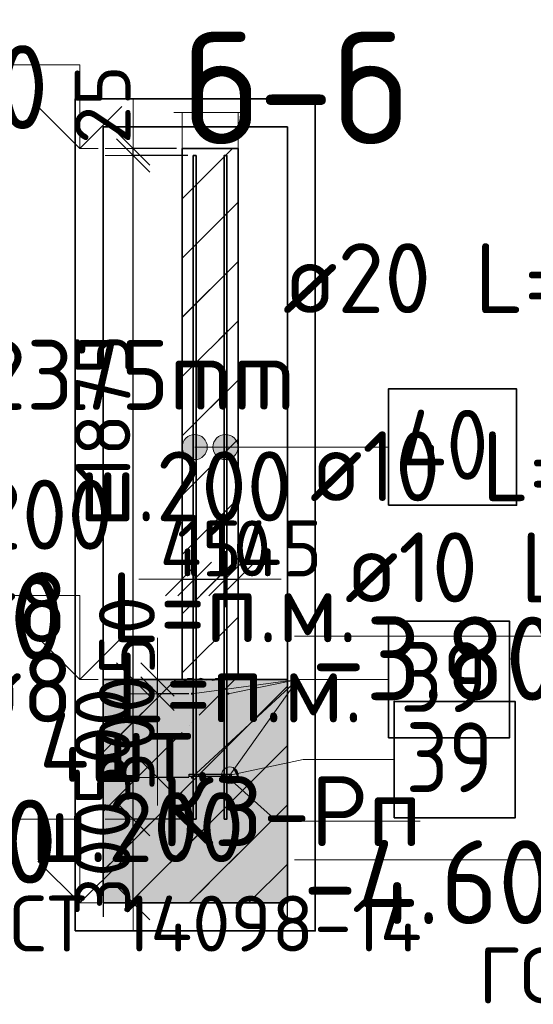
# Model space of a CAD drawing. Header units: millimetres. Extents: x -3725 to 93325, y -74170 to 82591.
# Tile 94 of 139: x 83009 to 84847, y 35523 to 39047. Entities that reach past the tile are written whole.
import ezdxf

# ---------------------------------------------------------------- set-up
doc = ezdxf.new("R2010")
doc.units = ezdxf.units.MM
doc.header["$PDMODE"] = 65
doc.linetypes.add('______11', pattern=[500, 400, -50, 0, -50])
doc.linetypes.add('______5', pattern=[1100, 800, -100, 100, -100])
for name, color, linetype, lineweight in [('Standard', 7, 'Continuous', 25), ('Арм.стержн. Выпуски', 180, 'Continuous', 35), ('Арматурный каркас 01', 4, 'Continuous', 35), ('Высотная отметки_ общее', 7, 'Continuous', 13), ('Размерная линия_ общее_1', 7, 'Continuous', 13)]:
    doc.layers.add(name, color=color, linetype=linetype, lineweight=lineweight)
doc.styles.add('ARIAL', font='ARIAL.TTF')
doc.styles.add('ISOCPEUR', font='ISOCPEUR')
doc.dimstyles.new('DIMSTYLE_12', dxfattribs={"dimtxt": 200, "dimasz": 200, "dimexe": 0, "dimexo": 0, "dimgap": 100, "dimtad": 2, "dimdec": 0, "dimrnd": 5, "dimzin": 12, "dimdsep": 46, "dimtxsty": 'ISOCPEUR', "dimblk1": 'ALL_ML_STRICH', "dimblk2": 'ALL_ML_STRICH', "dimsah": 1, "dimcen": 0, "dimclrd": 7, "dimclre": 256, "dimclrt": 7, "dimadec": 0, "dimazin": 0, "dimtfac": 1, "dimtdec": 0, "dimtix": 1, "dimtmove": 2, "dimatfit": 3, "dimfxl": 0, "dimtvp": 1.2, "dimtzin": 0, "dimlwd": 0, "dimlwe": -3, "dimarcsym": 0})
doc.dimstyles.new('DIMSTYLE_13', dxfattribs={"dimtxt": 200, "dimasz": 200, "dimexe": 0, "dimexo": 0, "dimgap": 100, "dimtad": 2, "dimdec": 0, "dimrnd": 5, "dimzin": 12, "dimdsep": 46, "dimtxsty": 'ISOCPEUR', "dimblk1": 'ALL_ML_STRICH', "dimblk2": 'ALL_ML_STRICH', "dimsah": 1, "dimcen": 0, "dimclrd": 7, "dimclre": 256, "dimclrt": 7, "dimadec": 0, "dimazin": 0, "dimtfac": 1, "dimtdec": 0, "dimtix": 1, "dimtmove": 2, "dimatfit": 3, "dimfxl": 0, "dimtzin": 0, "dimlwd": 0, "dimlwe": -3, "dimarcsym": 0})
pattern_1 = [(45, (0, 0), (-212.132, 212.132), [400, -50, 0, -50]), (45, (-106.07, 106.07), (-212.132, 212.132), [800, -100, 100, -100])]

# ---------------------------------------------------------------- blocks, each defined once
blk = doc.blocks.new('ALL_ML_STRICH')
at = {"color": 0, "linetype": 'ByBlock', "lineweight": -2}
for p, q in [((0, -0.5), (0, 0.5)), ((-0.3, -0.3), (0.3, 0.3)), ((-1, 0), (0.5, 0))]:
    blk.add_line(p, q, dxfattribs=at)
blk = doc.blocks.new('*D465')
at = {"layer": 'DEFPOINTS', "color": 7, "linetype": 'Continuous', "lineweight": 13, "transparency": 33554687}
for p in [(83633.8, 36634.7), (83502, 36334.7), (83633.8, 36334.7)]:
    blk.add_point(p, dxfattribs=at)
at = {"layer": 'Размерная линия_ общее_1', "color": 253, "linetype": 'Continuous', "lineweight": -2, "true_color": 0xa0a0a0, "transparency": 33554687}
for p, q in [((83613.8, 36634.7), (83502, 36634.7)), ((83613.8, 36334.7), (83502, 36334.7))]:
    blk.add_line(p, q, dxfattribs=at)
at = {"layer": 'Размерная линия_ общее_1', "color": 7, "linetype": 'Continuous', "lineweight": -2, "transparency": 33554687}
blk.add_line((83502, 36334.7), (83502, 36634.7), dxfattribs=at)
at = {"layer": 'Размерная линия_ общее_1', "color": 7, "linetype": 'Continuous', "lineweight": 13, "transparency": 33554687, "xscale": 200, "yscale": 200, "zscale": 200}
for p, rotation in [((83502, 36634.7), 90), ((83502, 36334.7), 270)]:
    blk.add_blockref('ALL_ML_STRICH', p, dxfattribs=dict(at, rotation=rotation))
at = {"layer": 'Размерная линия_ общее_1', "color": 7, "linetype": 'Continuous', "lineweight": 13, "transparency": 33554687, "insert": (83392, 36494.7), "char_height": 200, "width": 600, "attachment_point": 5, "rotation": 90, "style": 'ISOCPEUR'}
blk.add_mtext('\\A1;{300}', dxfattribs=at)
blk = doc.blocks.new('*D466')
at = {"layer": 'DEFPOINTS', "color": 7, "linetype": 'Continuous', "lineweight": 13, "transparency": 33554687}
for p in [(83483.8, 36685.7), (83502, 36634.7), (83633.8, 36634.7)]:
    blk.add_point(p, dxfattribs=at)
at = {"layer": 'Размерная линия_ общее_1', "color": 253, "linetype": 'Continuous', "lineweight": -2, "true_color": 0xa0a0a0, "transparency": 33554687}
for p, q in [((83463.8, 36685.7), (83502, 36685.7)), ((83613.8, 36634.7), (83502, 36634.7))]:
    blk.add_line(p, q, dxfattribs=at)
at = {"layer": 'Размерная линия_ общее_1', "color": 7, "linetype": 'Continuous', "lineweight": -2, "transparency": 33554687}
blk.add_line((83502, 36634.7), (83502, 36685.7), dxfattribs=at)
at = {"layer": 'Размерная линия_ общее_1', "color": 7, "linetype": 'Continuous', "lineweight": 13, "transparency": 33554687, "xscale": 200, "yscale": 200, "zscale": 200}
for p, rotation in [((83502, 36634.7), 270), ((83502, 36685.7), 90)]:
    blk.add_blockref('ALL_ML_STRICH', p, dxfattribs=dict(at, rotation=rotation))
at = {"layer": 'Размерная линия_ общее_1', "color": 7, "linetype": 'Continuous', "lineweight": 13, "transparency": 33554687, "insert": (83392.3, 36842.7), "char_height": 200, "width": 400, "attachment_point": 5, "rotation": 90, "style": 'ISOCPEUR'}
blk.add_mtext('\\A1;{50}', dxfattribs=at)
blk = doc.blocks.new('ЭЛЕМЕНТ_УЗОРА_1')
at = {"layer": 'Standard', "color": 7, "linetype": 'Continuous', "lineweight": 18, "transparency": 33554687}
blk.add_line((83790, 36685.7), (83790, 36685.7), dxfattribs=at)
for points in [[(83590, 36685.7), (83600, 36681.7), (83604.3, 36683.6), (83610, 36689.7), (83620, 36689.7), (83626.1, 36690.8), (83635.5, 36686.7), (83646.9, 36686.9), (83655.9, 36690.4), (83665.8, 36688.2), (83675.4, 36682.7), (83690, 36685.7)], [(83690, 36685.7), (83700, 36681.7), (83704.3, 36683.6), (83710, 36689.7), (83720, 36689.7), (83726.1, 36690.8), (83735.5, 36686.7), (83746.9, 36686.9), (83755.9, 36690.4), (83765.8, 36688.2), (83775.4, 36682.7), (83790, 36685.7)]]:
    blk.add_lwpolyline(points, dxfattribs=at)
blk = doc.blocks.new('*D468')
at = {"layer": 'DEFPOINTS', "color": 7, "linetype": 'Continuous', "lineweight": 13, "transparency": 33554687}
for p in [(83590, 37045), (83590, 37038.2), (83635, 37027.3)]:
    blk.add_point(p, dxfattribs=at)
at = {"layer": 'Размерная линия_ общее_1', "color": 253, "linetype": 'Continuous', "lineweight": -2, "true_color": 0xa0a0a0, "transparency": 33554687}
for p, q in [((83590, 37045), (83590, 37045)), ((83635, 37045), (83635, 37045))]:
    blk.add_line(p, q, dxfattribs=at)
at = {"layer": 'Размерная линия_ общее_1', "color": 7, "linetype": 'Continuous', "lineweight": -2, "transparency": 33554687}
blk.add_line((83590, 37045), (83635, 37045), dxfattribs=at)
at = {"layer": 'Размерная линия_ общее_1', "color": 7, "linetype": 'Continuous', "lineweight": 13, "transparency": 33554687, "xscale": 200, "yscale": 200, "zscale": 200}
blk.add_blockref('ALL_ML_STRICH', (83635, 37045), dxfattribs=at)
at = {"layer": 'Размерная линия_ общее_1', "color": 7, "linetype": 'Continuous', "lineweight": 13, "transparency": 33554687, "xscale": 200, "yscale": 200, "zscale": 200, "rotation": 180}
blk.add_blockref('ALL_ML_STRICH', (83590, 37045), dxfattribs=at)
at = {"layer": 'Размерная линия_ общее_1', "color": 7, "linetype": 'Continuous', "lineweight": 13, "transparency": 33554687, "insert": (83656.9, 37154.7), "char_height": 200, "width": 400, "attachment_point": 5, "style": 'ISOCPEUR'}
blk.add_mtext('\\A1;{45}', dxfattribs=at)
blk = doc.blocks.new('*D469')
at = {"layer": 'DEFPOINTS', "color": 7, "linetype": 'Continuous', "lineweight": 13, "transparency": 33554687}
for p in [(83635, 37045), (83635, 37027.3), (83745, 37028.6)]:
    blk.add_point(p, dxfattribs=at)
at = {"layer": 'Размерная линия_ общее_1', "color": 253, "linetype": 'Continuous', "lineweight": -2, "true_color": 0xa0a0a0, "transparency": 33554687}
for p, q in [((83635, 37045), (83635, 37045)), ((83745, 37045), (83745, 37045))]:
    blk.add_line(p, q, dxfattribs=at)
at = {"layer": 'Размерная линия_ общее_1', "color": 7, "linetype": 'Continuous', "lineweight": -2, "transparency": 33554687}
blk.add_line((83635, 37045), (83745, 37045), dxfattribs=at)
at = {"layer": 'Размерная линия_ общее_1', "color": 7, "linetype": 'Continuous', "lineweight": 13, "transparency": 33554687, "xscale": 200, "yscale": 200, "zscale": 200, "rotation": 180}
blk.add_blockref('ALL_ML_STRICH', (83635, 37045), dxfattribs=at)
at = {"layer": 'Размерная линия_ общее_1', "color": 7, "linetype": 'Continuous', "lineweight": 13, "transparency": 33554687, "xscale": 200, "yscale": 200, "zscale": 200}
blk.add_blockref('ALL_ML_STRICH', (83745, 37045), dxfattribs=at)
at = {"layer": 'Размерная линия_ общее_1', "color": 7, "linetype": 'Continuous', "lineweight": 13, "transparency": 33554687, "insert": (83740, 37155), "char_height": 200, "width": 600, "attachment_point": 5, "style": 'ISOCPEUR'}
blk.add_mtext('\\A1;{110}', dxfattribs=at)
blk = doc.blocks.new('*D470')
at = {"layer": 'DEFPOINTS', "color": 7, "linetype": 'Continuous', "lineweight": 13, "transparency": 33554687}
for p in [(83745, 37045), (83790, 37036.8), (83745, 37028.6)]:
    blk.add_point(p, dxfattribs=at)
at = {"layer": 'Размерная линия_ общее_1', "color": 253, "linetype": 'Continuous', "lineweight": -2, "true_color": 0xa0a0a0, "transparency": 33554687}
for p, q in [((83745, 37045), (83745, 37045)), ((83790, 37045), (83790, 37045))]:
    blk.add_line(p, q, dxfattribs=at)
at = {"layer": 'Размерная линия_ общее_1', "color": 7, "linetype": 'Continuous', "lineweight": -2, "transparency": 33554687}
blk.add_line((83745, 37045), (83790, 37045), dxfattribs=at)
at = {"layer": 'Размерная линия_ общее_1', "color": 7, "linetype": 'Continuous', "lineweight": 13, "transparency": 33554687, "xscale": 200, "yscale": 200, "zscale": 200}
blk.add_blockref('ALL_ML_STRICH', (83790, 37045), dxfattribs=at)
at = {"layer": 'Размерная линия_ общее_1', "color": 7, "linetype": 'Continuous', "lineweight": 13, "transparency": 33554687, "xscale": 200, "yscale": 200, "zscale": 200, "rotation": 180}
blk.add_blockref('ALL_ML_STRICH', (83745, 37045), dxfattribs=at)
at = {"layer": 'Размерная линия_ общее_1', "color": 7, "linetype": 'Continuous', "lineweight": 13, "transparency": 33554687, "insert": (83943.9, 37154.7), "char_height": 200, "width": 400, "attachment_point": 5, "style": 'ISOCPEUR'}
blk.add_mtext('\\A1;{45}', dxfattribs=at)
blk = doc.blocks.new('COMPLEX_ELEVATIONDIM_2')
at = {"layer": 'Высотная отметки_ общее', "color": 7, "linetype": 'Continuous', "lineweight": 13, "transparency": 33554687}
for p, q in [((85192.1, 36840.3), (83992.1, 36840.3)), ((85192.1, 36540.3), (85192.1, 36840.3)), ((85192.1, 36540.3), (85042.1, 36690.3)), ((85192.1, 36540.3), (85342.1, 36690.3)), ((85192.1, 36540.3), (85192.1, 36540.3)), ((85192.1, 36540.3), (85192.1, 36540.3)), ((85192.1, 36540.3), (85258.2, 36540.3)), ((85192.1, 36540.3), (85192.1, 36540.3)), ((85192.1, 36540.3), (85192.1, 36540.3)), ((85192.1, 36040.3), (83992.1, 36040.3)), ((85192.1, 35740.3), (85192.1, 36040.3)), ((85192.1, 35740.3), (85042.1, 35890.3)), ((85192.1, 35740.3), (85342.1, 35890.3)), ((85192.1, 35740.3), (85192.1, 35740.3)), ((85192.1, 35740.3), (85192.1, 35740.3)), ((85192.1, 35740.3), (85258.2, 35740.3)), ((85192.1, 35740.3), (85192.1, 35740.3)), ((85192.1, 35740.3), (85192.1, 35740.3))]:
    blk.add_line(p, q, dxfattribs=at)
at = {"layer": 'Высотная отметки_ общее', "color": 7, "linetype": 'Continuous', "lineweight": 13, "transparency": 33554687, "char_height": 300, "attachment_point": 7, "style": 'ISOCPEUR'}
for s, insert, width in [('\\W0.95;-3.800', (84052.1, 36610.3), 1281.435), ('\\W0.95;-4.600', (84022.1, 35810.3), 1311.684)]:
    blk.add_mtext(s, dxfattribs=dict(at, insert=insert, width=width))
blk = doc.blocks.new('*D641')
at = {"layer": 'DEFPOINTS', "color": 7, "linetype": 'Continuous', "lineweight": 13, "transparency": 33554687}
for p in [(83630, 36185.7), (83414.9, 35885.7), (83494.6, 35885.7)]:
    blk.add_point(p, dxfattribs=at)
at = {"layer": 'Размерная линия_ общее_1', "color": 253, "linetype": 'Continuous', "lineweight": -2, "true_color": 0xa0a0a0, "transparency": 33554687}
for p, q in [((83610, 36185.7), (83414.9, 36185.7)), ((83474.6, 35885.7), (83414.9, 35885.7))]:
    blk.add_line(p, q, dxfattribs=at)
at = {"layer": 'Размерная линия_ общее_1', "color": 7, "linetype": 'Continuous', "lineweight": -2, "transparency": 33554687}
blk.add_line((83414.9, 35885.7), (83414.9, 36185.7), dxfattribs=at)
at = {"layer": 'Размерная линия_ общее_1', "color": 7, "linetype": 'Continuous', "lineweight": 13, "transparency": 33554687, "xscale": 200, "yscale": 200, "zscale": 200}
for p, rotation in [((83414.9, 36185.7), 90), ((83414.9, 35885.7), 270)]:
    blk.add_blockref('ALL_ML_STRICH', p, dxfattribs=dict(at, rotation=rotation))
at = {"layer": 'Размерная линия_ общее_1', "color": 7, "linetype": 'Continuous', "lineweight": 13, "transparency": 33554687, "insert": (83304.9, 36045.7), "char_height": 200, "width": 600, "attachment_point": 5, "rotation": 90, "style": 'ISOCPEUR'}
blk.add_mtext('\\A1;{300}', dxfattribs=at)
blk = doc.blocks.new('*D642')
at = {"layer": 'DEFPOINTS', "color": 7, "linetype": 'Continuous', "lineweight": 13, "transparency": 33554687}
for p in [(83410.6, 36685.7), (83414.9, 36185.7), (83630, 36185.7)]:
    blk.add_point(p, dxfattribs=at)
at = {"layer": 'Размерная линия_ общее_1', "color": 253, "linetype": 'Continuous', "lineweight": -2, "true_color": 0xa0a0a0, "transparency": 33554687}
for p, q in [((83414.9, 36685.7), (83414.9, 36685.7)), ((83610, 36185.7), (83414.9, 36185.7))]:
    blk.add_line(p, q, dxfattribs=at)
at = {"layer": 'Размерная линия_ общее_1', "color": 7, "linetype": 'Continuous', "lineweight": -2, "transparency": 33554687}
blk.add_line((83414.9, 36185.7), (83414.9, 36685.7), dxfattribs=at)
at = {"layer": 'Размерная линия_ общее_1', "color": 7, "linetype": 'Continuous', "lineweight": 13, "transparency": 33554687, "xscale": 200, "yscale": 200, "zscale": 200}
for p, rotation in [((83414.9, 36685.7), 90), ((83414.9, 36185.7), 270)]:
    blk.add_blockref('ALL_ML_STRICH', p, dxfattribs=dict(at, rotation=rotation))
at = {"layer": 'Размерная линия_ общее_1', "color": 7, "linetype": 'Continuous', "lineweight": 13, "transparency": 33554687, "insert": (83304.9, 36445.7), "char_height": 200, "width": 600, "attachment_point": 5, "rotation": 90, "style": 'ISOCPEUR'}
blk.add_mtext('\\A1;{500}', dxfattribs=at)
blk = doc.blocks.new('*D643')
at = {"layer": 'DEFPOINTS', "color": 7, "linetype": 'Continuous', "lineweight": 13, "transparency": 33554687}
for p in [(83630, 38560.7), (83410.6, 36685.7), (83414.9, 36685.7)]:
    blk.add_point(p, dxfattribs=at)
at = {"layer": 'Размерная линия_ общее_1', "color": 253, "linetype": 'Continuous', "lineweight": -2, "true_color": 0xa0a0a0, "transparency": 33554687}
for p, q in [((83610, 38560.7), (83414.9, 38560.7)), ((83414.9, 36685.7), (83414.9, 36685.7))]:
    blk.add_line(p, q, dxfattribs=at)
at = {"layer": 'Размерная линия_ общее_1', "color": 7, "linetype": 'Continuous', "lineweight": -2, "transparency": 33554687}
blk.add_line((83414.9, 36685.7), (83414.9, 38560.7), dxfattribs=at)
at = {"layer": 'Размерная линия_ общее_1', "color": 7, "linetype": 'Continuous', "lineweight": 13, "transparency": 33554687, "xscale": 200, "yscale": 200, "zscale": 200}
for p, rotation in [((83414.9, 38560.7), 90), ((83414.9, 36685.7), 270)]:
    blk.add_blockref('ALL_ML_STRICH', p, dxfattribs=dict(at, rotation=rotation))
at = {"layer": 'Размерная линия_ общее_1', "color": 7, "linetype": 'Continuous', "lineweight": 13, "transparency": 33554687, "insert": (83304.9, 37653.2), "char_height": 200, "width": 800, "attachment_point": 5, "rotation": 90, "style": 'ISOCPEUR'}
blk.add_mtext('\\A1;{1875}', dxfattribs=at)
blk = doc.blocks.new('*D644')
at = {"layer": 'DEFPOINTS', "color": 7, "linetype": 'Continuous', "lineweight": 13, "transparency": 33554687}
for p in [(83590, 38585.7), (83414.9, 38560.7), (83630, 38560.7)]:
    blk.add_point(p, dxfattribs=at)
at = {"layer": 'Размерная линия_ общее_1', "color": 253, "linetype": 'Continuous', "lineweight": -2, "true_color": 0xa0a0a0, "transparency": 33554687}
for p, q in [((83570, 38585.7), (83414.9, 38585.7)), ((83610, 38560.7), (83414.9, 38560.7))]:
    blk.add_line(p, q, dxfattribs=at)
at = {"layer": 'Размерная линия_ общее_1', "color": 7, "linetype": 'Continuous', "lineweight": -2, "transparency": 33554687}
blk.add_line((83414.9, 38560.7), (83414.9, 38585.7), dxfattribs=at)
at = {"layer": 'Размерная линия_ общее_1', "color": 7, "linetype": 'Continuous', "lineweight": 13, "transparency": 33554687, "xscale": 200, "yscale": 200, "zscale": 200}
for p, rotation in [((83414.9, 38560.7), 270), ((83414.9, 38585.7), 90)]:
    blk.add_blockref('ALL_ML_STRICH', p, dxfattribs=dict(at, rotation=rotation))
at = {"layer": 'Размерная линия_ общее_1', "color": 7, "linetype": 'Continuous', "lineweight": 13, "transparency": 33554687, "insert": (83305.2, 38742.8), "char_height": 200, "width": 400, "attachment_point": 5, "rotation": 90, "style": 'ISOCPEUR'}
blk.add_mtext('\\A1;{25}', dxfattribs=at)
blk = doc.blocks.new('COMPLEX_ELEVATIONDIM_6')
at = {"layer": 'Высотная отметки_ общее', "color": 7, "linetype": 'Continuous', "lineweight": 13, "transparency": 33554687}
for p, q in [((83223.6, 38885.7), (82023.6, 38885.7)), ((83223.6, 38585.7), (83223.6, 38885.7)), ((83223.6, 38585.7), (83073.6, 38735.7)), ((83223.6, 38585.7), (83373.6, 38735.7)), ((83223.6, 38585.7), (83223.6, 38585.7)), ((83223.6, 38585.7), (83223.6, 38585.7)), ((83223.6, 38585.7), (83289.8, 38585.7)), ((83223.6, 38585.7), (83223.6, 38585.7)), ((83223.6, 38585.7), (83223.6, 38585.7)), ((83223.6, 36985.7), (82023.6, 36985.7)), ((83223.6, 36685.7), (83223.6, 36985.7)), ((83223.6, 36685.7), (83073.6, 36835.7)), ((83223.6, 36685.7), (83373.6, 36835.7)), ((83223.6, 36685.7), (83223.6, 36685.7)), ((83223.6, 36685.7), (83223.6, 36685.7)), ((83223.6, 36685.7), (83289.8, 36685.7)), ((83223.6, 36685.7), (83223.6, 36685.7)), ((83223.6, 36685.7), (83223.6, 36685.7)), ((83223.6, 36185.7), (82023.6, 36185.7)), ((83223.6, 35885.7), (83223.6, 36185.7)), ((83223.6, 35885.7), (83073.6, 36035.7)), ((83223.6, 35885.7), (83373.6, 36035.7)), ((83223.6, 35885.7), (83223.6, 35885.7)), ((83223.6, 35885.7), (83223.6, 35885.7)), ((83223.6, 35885.7), (83289.8, 35885.7)), ((83223.6, 35885.7), (83223.6, 35885.7)), ((83223.6, 35885.7), (83223.6, 35885.7))]:
    blk.add_line(p, q, dxfattribs=at)
at = {"layer": 'Высотная отметки_ общее', "color": 7, "linetype": 'Continuous', "lineweight": 13, "transparency": 33554687, "char_height": 300, "attachment_point": 7, "style": 'ISOCPEUR'}
for s, insert, width in [('\\W0.90;-1.900', (82143.6, 38655.7), 1214.123), ('\\W0.95;-3.800', (82083.6, 36755.7), 1281.436), ('\\W0.95;-4.600', (82053.6, 35955.7), 1311.684)]:
    blk.add_mtext(s, dxfattribs=dict(at, insert=insert, width=width))

msp = doc.modelspace()

# ---------------------------------------------------------------- hatches: boundary and pattern name
at = {"layer": 'Standard', "linetype": 'Continuous', "lineweight": 35, "transparency": 33554687}
h = msp.add_hatch(dxfattribs=at)
h.set_pattern_fill('__________539', scale=100, style=0, pattern_type=2)
h.set_pattern_definition(pattern_1)
h.paths.add_polyline_path([(83590, 38585.7), (83590, 36685.7), (83790, 36685.7), (83790, 38585.7)], flags=0)
at = {"layer": 'Standard', "linetype": 'Continuous', "lineweight": 13, "transparency": 33554687}
h = msp.add_hatch(dxfattribs=at)
h.set_pattern_fill('__________539', scale=100, style=0, pattern_type=2)
h.set_pattern_definition(pattern_1)
h.paths.add_polyline_path([(83306.7, 36685.7), (83306.7, 35885.7), (83966.7, 35885.7), (83966.7, 36685.7)], flags=0)
msp.add_hatch(color=9, dxfattribs=at).paths.add_polyline_path([(83306.7, 36685.7), (83306.7, 35885.7), (83966.7, 35885.7), (83966.7, 36685.7)])
at = {"layer": 'Арм.стержн. Выпуски', "linetype": 'Continuous', "lineweight": 13, "transparency": 33554687}
for points in [[(83596.3, 37494.8), (83596.3, 37539.8), (83590, 37517.3)], [(83612.5, 37478.6), (83612.5, 37556), (83596.3, 37539.8)], [(83612.5, 37478.6), (83596.3, 37539.8), (83596.3, 37494.8)], [(83635, 37472.3), (83635, 37562.3), (83612.5, 37556)], [(83635, 37472.3), (83612.5, 37556), (83612.5, 37478.6)], [(83657.5, 37478.6), (83657.5, 37556), (83635, 37562.3)], [(83657.5, 37478.6), (83635, 37562.3), (83635, 37472.3)], [(83673.7, 37494.8), (83673.7, 37539.8), (83657.5, 37556)], [(83673.7, 37494.8), (83657.5, 37556), (83657.5, 37478.6)], [(83673.7, 37539.8), (83673.7, 37494.8), (83680, 37517.3)], [(83706.3, 37494.8), (83706.3, 37539.8), (83700, 37517.3)], [(83722.5, 37478.6), (83722.5, 37556), (83706.3, 37539.8)], [(83722.5, 37478.6), (83706.3, 37539.8), (83706.3, 37494.8)], [(83745, 37472.3), (83745, 37562.3), (83722.5, 37556)], [(83745, 37472.3), (83722.5, 37556), (83722.5, 37478.6)], [(83767.5, 37478.6), (83767.5, 37556), (83745, 37562.3)], [(83767.5, 37478.6), (83745, 37562.3), (83745, 37472.3)], [(83783.7, 37494.8), (83783.7, 37539.8), (83767.5, 37556)], [(83783.7, 37494.8), (83767.5, 37556), (83767.5, 37478.6)], [(83783.7, 37539.8), (83783.7, 37494.8), (83790, 37517.3)]]:
    msp.add_hatch(color=7, dxfattribs=at).paths.add_polyline_path(points)
at = {"layer": 'Арматурный каркас 01', "linetype": 'Continuous', "lineweight": 50, "transparency": 33554687}
for points in [[(83629, 36634.7), (83628.7, 36636.3), (83627.9, 36637.6), (83626.6, 36638.4), (83625, 36638.7), (83623.5, 36638.4), (83622.2, 36637.6), (83621.4, 36636.3), (83621, 36634.7), (83621.4, 36633.2), (83622.2, 36631.9), (83623.5, 36631.1), (83625, 36630.7), (83626.6, 36631.1), (83627.9, 36631.9), (83628.7, 36633.2)], [(83759, 36634.7), (83758.7, 36636.3), (83757.9, 36637.6), (83756.6, 36638.4), (83755, 36638.7), (83753.5, 36638.4), (83752.2, 36637.6), (83751.4, 36636.3), (83751, 36634.7), (83751.4, 36633.2), (83752.2, 36631.9), (83753.5, 36631.1), (83755, 36630.7), (83756.6, 36631.1), (83757.9, 36631.9), (83758.7, 36633.2)], [(83629, 36334.7), (83628.7, 36336.3), (83627.9, 36337.6), (83626.6, 36338.4), (83625, 36338.7), (83623.5, 36338.4), (83622.2, 36337.6), (83621.4, 36336.3), (83621, 36334.7), (83621.4, 36333.2), (83622.2, 36331.9), (83623.5, 36331.1), (83625, 36330.7), (83626.6, 36331.1), (83627.9, 36331.9), (83628.7, 36333.2)], [(83759, 36334.7), (83758.7, 36336.3), (83757.9, 36337.6), (83756.6, 36338.4), (83755, 36338.7), (83753.5, 36338.4), (83752.2, 36337.6), (83751.4, 36336.3), (83751, 36334.7), (83751.4, 36333.2), (83752.2, 36331.9), (83753.5, 36331.1), (83755, 36330.7), (83756.6, 36331.1), (83757.9, 36331.9), (83758.7, 36333.2)]]:
    msp.add_hatch(color=40, dxfattribs=at).paths.add_polyline_path(points)
at = {"layer": 'Арматурный каркас 01', "linetype": 'Continuous', "lineweight": 13, "transparency": 33554687}
for points in [[(83767.3, 36313.4), (83754.8, 36372.1), (83741, 36364.8)], [(83781.1, 36320.6), (83770.3, 36371.1), (83754.8, 36372.1)], [(83781.1, 36320.6), (83754.8, 36372.1), (83767.3, 36313.4)], [(83789.4, 36333.5), (83783.2, 36362.8), (83770.3, 36371.1)], [(83789.4, 36333.5), (83770.3, 36371.1), (83781.1, 36320.6)], [(83738.9, 36322.7), (83732.7, 36352), (83731.7, 36336.5)], [(83751.8, 36314.4), (83741, 36364.8), (83732.7, 36352)], [(83751.8, 36314.4), (83732.7, 36352), (83738.9, 36322.7)], [(83767.3, 36313.4), (83741, 36364.8), (83751.8, 36314.4)], [(83783.2, 36362.8), (83789.4, 36333.5), (83790.4, 36349)]]:
    msp.add_hatch(color=7, dxfattribs=at).paths.add_polyline_path(points)

# ---------------------------------------------------------------- linework, layer by layer
at = {"layer": 'Standard', "color": 7, "linetype": 'Continuous', "lineweight": 13, "transparency": 33554687}
msp.add_line((83560, 38714.9), (83820, 38714.9), dxfattribs=at)
at = {"layer": 'Standard', "color": 52, "linetype": 'Continuous', "lineweight": 13, "transparency": 33554687}
for p, q in [((83966.7, 38663.5), (83306.7, 38663.5)), ((83966.7, 38663.5), (83306.7, 38663.5)), ((83306.7, 38663.5), (83306.7, 35885.7)), ((83306.7, 35885.7), (83306.7, 38663.5)), ((83966.7, 38663.5), (83966.7, 35885.7)), ((83966.7, 35885.7), (83966.7, 38663.5)), ((83966.7, 35885.7), (83306.7, 35885.7)), ((83966.7, 35885.7), (83306.7, 35885.7))]:
    msp.add_line(p, q, dxfattribs=at)
at = {"layer": 'Standard', "color": 52, "linetype": 'Continuous', "lineweight": 35, "transparency": 33554687}
for p, q in [((83966.7, 38663.5), (83306.7, 38663.5)), ((83966.7, 38663.5), (83306.7, 38663.5)), ((83306.7, 38663.5), (83306.7, 35885.7)), ((83306.7, 35885.7), (83306.7, 38663.5)), ((83966.7, 38663.5), (83966.7, 35885.7)), ((83966.7, 35885.7), (83966.7, 38663.5)), ((83966.7, 35885.7), (83306.7, 35885.7)), ((83966.7, 35885.7), (83306.7, 35885.7))]:
    msp.add_line(p, q, dxfattribs=at)
at = {"layer": 'Standard', "color": 7, "linetype": 'Continuous', "lineweight": 35, "transparency": 33554687}
for p, q in [((83590, 38585.7), (83590, 36685.7)), ((83790, 38585.7), (83590, 38585.7)), ((83590, 38585.7), (83590, 36685.7)), ((83790, 38585.7), (83590, 38585.7)), ((83790, 36685.7), (83790, 38585.7)), ((83790, 36685.7), (83790, 38585.7)), ((83590, 36685.7), (83306.7, 36685.7)), ((83590, 36685.7), (83306.7, 36685.7)), ((83790, 36685.7), (83590, 36685.7)), ((83590, 36685.7), (83790, 36685.7)), ((83790, 36685.7), (83590, 36685.7)), ((83590, 36685.7), (83790, 36685.7)), ((83966.7, 36685.7), (83790, 36685.7)), ((83966.7, 36685.7), (83790, 36685.7)), ((83306.7, 35885.7), (83966.7, 35885.7)), ((83306.7, 35885.7), (83966.7, 35885.7))]:
    msp.add_line(p, q, dxfattribs=at)
at = {"layer": 'Standard', "color": 253, "linetype": '______5', "lineweight": 35, "true_color": 0xababab, "transparency": 33554687}
for p, q in [((83590, 38405.9), (83769.9, 38585.7)), ((83590, 37981.7), (83790, 38181.7)), ((83590, 37557.4), (83790, 37757.4)), ((83590, 37133.1), (83790, 37333.1)), ((83590, 36708.9), (83790, 36908.9))]:
    msp.add_line(p, q, dxfattribs=at)
at = {"layer": 'Standard', "color": 253, "linetype": '______11', "lineweight": 35, "true_color": 0xababab, "transparency": 33554687}
for p, q in [((83590, 38193.8), (83790, 38393.8)), ((83590, 37769.5), (83790, 37969.5)), ((83590, 37345.3), (83790, 37545.3)), ((83590, 36921), (83790, 37121)), ((83779.1, 36685.7), (83790, 36696.7))]:
    msp.add_line(p, q, dxfattribs=at)
at = {"layer": 'Standard', "color": 7, "linetype": 'Continuous', "lineweight": 25, "transparency": 33554687}
for p, q in [((83306.7, 36735.7), (83306.7, 35835.7)), ((83306.7, 36735.7), (83306.7, 35835.7)), ((83966.7, 35835.7), (83966.7, 36735.7)), ((83966.7, 35835.7), (83966.7, 36735.7))]:
    msp.add_line(p, q, dxfattribs=at)
at = {"layer": 'Standard', "color": 253, "linetype": '______11', "lineweight": 13, "true_color": 0xababab, "transparency": 33554687}
for p, q in [((83306.7, 36213.4), (83779.1, 36685.7)), ((83306.7, 36637.6), (83354.8, 36685.7)), ((83403.3, 35885.7), (83966.7, 36449.1)), ((83827.6, 35885.7), (83966.7, 36024.8))]:
    msp.add_line(p, q, dxfattribs=at)
at = {"layer": 'Standard', "color": 253, "linetype": '______5', "lineweight": 13, "true_color": 0xababab, "transparency": 33554687}
for p, q in [((83306.7, 36425.5), (83566.9, 36685.7)), ((83306.7, 36001.2), (83966.7, 36661.2)), ((83615.5, 35885.7), (83966.7, 36237))]:
    msp.add_line(p, q, dxfattribs=at)
at = {"layer": 'Standard', "color": 7, "linetype": 'Continuous', "lineweight": 35, "transparency": 33554687}
msp.add_lwpolyline([(83206.7, 35785.7), (84066.7, 35785.7), (84066.7, 38763.5), (83206.7, 38763.5), (83206.7, 35785.7)], dxfattribs=at)
at = {"layer": 'Standard', "color": 7, "linetype": 'Continuous', "lineweight": 13, "transparency": 33554687}
msp.add_lwpolyline([(83790, 38585.7), (83590, 38585.7), (83590, 38714.9), (83790, 38714.9), (83790, 38585.7)], close=True, dxfattribs=at)
msp.add_lwpolyline([(83745, 36342.7), (83929.1, 36178), (84442, 36178)], dxfattribs=at)
at = {"layer": 'Арм.стержн. Выпуски', "color": 7, "linetype": 'Continuous', "lineweight": 13, "transparency": 33554687}
for p, q in [((83635, 37562.3), (83635, 37562.3)), ((83745, 37562.3), (83745, 37562.3)), ((83590, 37517.3), (83590, 37517.3)), ((83823.5, 37517.3), (83635, 37517.3)), ((83680, 37517.3), (83680, 37517.3)), ((83700, 37517.3), (83700, 37517.3)), ((83823.5, 37517.3), (83745, 37517.3)), ((83790, 37517.3), (83790, 37517.3)), ((83823.5, 37517.3), (84328.5, 37517.3)), ((83635, 37472.3), (83635, 37472.3)), ((83745, 37472.3), (83745, 37472.3))]:
    msp.add_line(p, q, dxfattribs=at)
at = {"layer": 'Арм.стержн. Выпуски', "color": 4, "linetype": 'Continuous', "lineweight": 35, "transparency": 33554687}
for points in [[(83630, 36185.7), (83630, 38560.7), (83640, 38560.7), (83640, 36185.7), (83630, 36185.7)], [(83740, 36185.7), (83740, 38560.7), (83750, 38560.7), (83750, 36185.7), (83740, 36185.7)]]:
    msp.add_lwpolyline(points, dxfattribs=at)
at = {"layer": 'Арм.стержн. Выпуски', "color": 7, "linetype": 'Continuous', "lineweight": 35, "transparency": 33554687}
msp.add_lwpolyline([(84328.5, 37309), (84786.8, 37309), (84786.8, 37725.6), (84328.5, 37725.6), (84328.5, 37309)], dxfattribs=at)
at = {"layer": 'Арм.стержн. Выпуски', "color": 7, "linetype": 'Continuous', "lineweight": 13, "transparency": 33554687}
for centre in [(83635, 37517.3), (83745, 37517.3)]:
    msp.add_circle(centre, 45, dxfattribs=at)
at = {"layer": 'Арматурный каркас 01', "color": 7, "linetype": 'Continuous', "lineweight": 13, "transparency": 33554687}
for p, q in [((84003.5, 36685.6), (83625, 36334.7)), ((84003.5, 36685.6), (83625, 36634.7)), ((84003.5, 36685.6), (83755, 36334.7)), ((84003.5, 36685.6), (83755, 36634.7)), ((84003.5, 36685.6), (84328.5, 36685.6)), ((83754.8, 36372.1), (83754.8, 36372.1)), ((84023.5, 36398.7), (83761, 36342.7)), ((84023.5, 36398.7), (84348.5, 36398.7)), ((83731.7, 36336.5), (83731.7, 36336.5)), ((83790.4, 36349), (83790.4, 36349)), ((83767.3, 36313.4), (83767.3, 36313.4))]:
    msp.add_line(p, q, dxfattribs=at)
at = {"layer": 'Арматурный каркас 01', "color": 7, "linetype": 'Continuous', "lineweight": 35, "transparency": 33554687}
for points in [[(84328.5, 36477.3), (84761.8, 36477.3), (84761.8, 36894), (84328.5, 36894), (84328.5, 36477.3)], [(84348.5, 36190.4), (84781.8, 36190.4), (84781.8, 36607.1), (84348.5, 36607.1), (84348.5, 36190.4)]]:
    msp.add_lwpolyline(points, dxfattribs=at)
at = {"layer": 'Арматурный каркас 01', "color": 40, "linetype": 'Continuous', "lineweight": 25, "transparency": 33554687}
msp.add_lwpolyline([(83615, 36346.7), (83765, 36346.7), (83765, 36338.7), (83615, 36338.7), (83615, 36346.7)], dxfattribs=at)
at = {"layer": 'Арматурный каркас 01', "color": 7, "linetype": 'Continuous', "lineweight": 13, "transparency": 33554687}
msp.add_circle((83761, 36342.7), 30, dxfattribs=at)

# ---------------------------------------------------------------- block references
at = {"layer": 'Standard', "color": 7, "linetype": 'Continuous', "lineweight": 18, "transparency": 33554687}
msp.add_blockref('ЭЛЕМЕНТ_УЗОРА_1', (0, 0), dxfattribs=at)
at = {"layer": 'Высотная отметки_ общее', "color": 7, "linetype": 'Continuous', "lineweight": 13, "transparency": 33554687}
for name in ['COMPLEX_ELEVATIONDIM_6', 'COMPLEX_ELEVATIONDIM_2']:
    msp.add_blockref(name, (0, 0), dxfattribs=at)

# ---------------------------------------------------------------- texts
at = {"layer": 'Standard', "color": 7, "linetype": 'Continuous', "lineweight": 13, "transparency": 33554687, "insert": (83597.8, 38801.6), "char_height": 400, "width": 1022.609, "attachment_point": 4, "style": 'ISOCPEUR'}
msp.add_mtext('\\A1;{\\fISOCPEUR|i0|b0;\\H400.000000;\\W1.000000;\\C7;б-б}\\P', dxfattribs=at)
at = {"layer": 'Standard', "color": 7, "linetype": 'Continuous', "lineweight": 13, "transparency": 33554687, "char_height": 250, "width": 2223.136, "attachment_point": 3, "line_spacing_factor": 1.024096, "style": 'ARIAL'}
for insert in [(84448.1, 36338.8), (86432.4, 36153.4)]:
    msp.add_mtext('\\A1;{\\fISOCPEUR|i0|b0;\\H250.000000;\\W1.000000;\\C7;К3-Рп}\\P{\\fISOCPEUR|i0|b0;\\H200.000000;\\W1.000000;\\C7;ГОСТ 14098-14}\\P', dxfattribs=dict(at, insert=insert))
at = {"layer": 'Арм.стержн. Выпуски', "color": 7, "linetype": 'Continuous', "lineweight": 25, "transparency": 33554687, "char_height": 250, "attachment_point": 7, "style": 'ISOCPEUR'}
for s, insert, width in [('\\W0.98;ø20 L=2785mm ', (83950.2, 37996.7), 2496.203), ('\\W0.96;ø10 L=2375mm ', (81903.5, 37650.6), 2443.772), ('\\W0.88;40', (84370.2, 37400.6), 484.994), ('\\W0.94;ø10 L=1250mm ', (84047.2, 37323.6), 2391.341), ('\\W0.95;ш.200 ', (83220.5, 37251.8), 1093.33), ('\\W0.95;ш.200 ', (82578.5, 37150.6), 1093.33), ('\\W0.96;ø10 L=920mm ', (84172.2, 36961.9), 2268.514)]:
    msp.add_mtext(s, dxfattribs=dict(at, insert=insert, width=width))
at = {"layer": 'Арматурный каркас 01', "color": 7, "linetype": 'Continuous', "lineweight": 25, "transparency": 33554687, "char_height": 250, "attachment_point": 7, "style": 'ISOCPEUR'}
for s, insert, width in [('\\W0.97;ø8 L=п.м.', (82803.5, 36819), 1544.857), ('\\W0.87;39', (84370.2, 36569), 459.01), ('\\W0.97;ø8 L=п.м.', (82823.5, 36532.1), 1544.857), ('\\W0.95;4шт. ', (83078.5, 36319), 992.98), ('\\W0.87;39', (84390.2, 36282.1), 459.01), ('\\W0.95;ш.200 ', (83048.5, 36032.1), 1093.33)]:
    msp.add_mtext(s, dxfattribs=dict(at, insert=insert, width=width))

# ---------------------------------------------------------------- dimensions: what is measured, and where the dimension line sits
at = {"layer": 'Размерная линия_ общее_1', "color": 7, "linetype": 'Continuous', "lineweight": 13, "transparency": 33554687}
for base, p1, p2, dimstyle, picture, middle in [((83414.9, 38585.7), (83610, 38560.7), (83570, 38585.7), 'DIMSTYLE_12', '*D644', (83305.2, 38742.8)), ((83414.9, 38560.7), (83414.9, 36685.7), (83610, 38560.7), 'DIMSTYLE_13', '*D643', (83304.9, 37653.2)), ((83502, 36685.7), (83613.8, 36634.7), (83463.8, 36685.7), 'DIMSTYLE_12', '*D466', (83392.3, 36842.7)), ((83502, 36634.7), (83613.8, 36334.7), (83613.8, 36634.7), 'DIMSTYLE_12', '*D465', (83392, 36494.7)), ((83414.9, 36685.7), (83610, 36185.7), (83414.9, 36685.7), 'DIMSTYLE_12', '*D642', (83304.9, 36445.7)), ((83414.9, 36185.7), (83474.6, 35885.7), (83610, 36185.7), 'DIMSTYLE_12', '*D641', (83304.9, 36045.7))]:
    dim = msp.add_linear_dim(base=base, p1=p1, p2=p2, angle=90, dimstyle=dimstyle, override={"dimpost": '<>', "dimclrd": 7, "dimclre": 253, "dimclrt": 7, "dimlwd": 0, "dimlwe": 65533}, dxfattribs=at)
    dim.commit()
    dim.dimension.update_dxf_attribs({"geometry": picture, "text_midpoint": middle, "dimtype": 160})
for base, p1, p2, picture, middle in [((83635, 37045), (83590, 37045), (83635, 37045), '*D468', (83656.9, 37154.7)), ((83745, 37045), (83635, 37045), (83745, 37045), '*D469', (83740, 37155)), ((83790, 37045), (83745, 37045), (83790, 37045), '*D470', (83943.9, 37154.7))]:
    dim = msp.add_linear_dim(base=base, p1=p1, p2=p2, dimstyle='DIMSTYLE_12', override={"dimpost": '<>', "dimclrd": 7, "dimclre": 253, "dimclrt": 7, "dimlwd": 0, "dimlwe": 65533}, dxfattribs=at)
    dim.commit()
    dim.dimension.update_dxf_attribs({"geometry": picture, "text_midpoint": middle, "dimtype": 160})

doc.saveas('drawing.dxf')
